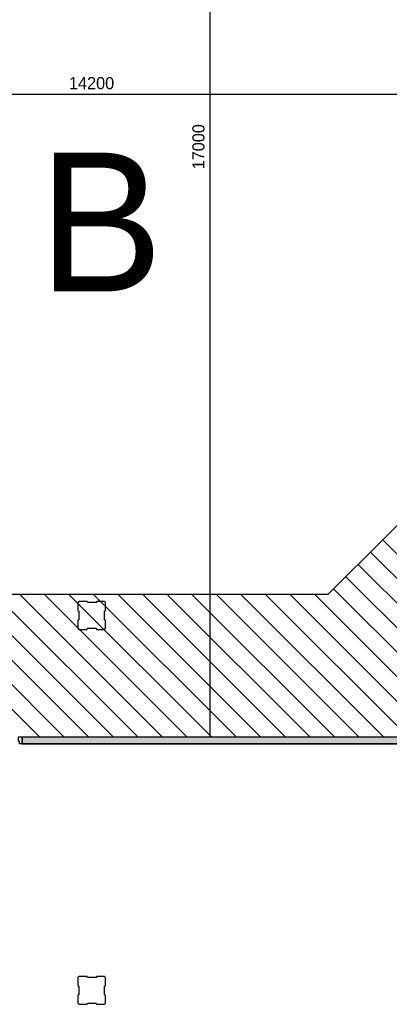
# Model space of a CAD drawing. Extents: x 393774 to 561444, y -100020 to -6220.
# Tile 23 of 47: x 537810 to 543127, y -83020 to -68840. Entities that reach past the tile are written whole.
import ezdxf

# ---------------------------------------------------------------- set-up
doc = ezdxf.new("R2010")
doc.units = 0
doc.header["$MEASUREMENT"] = 0
doc.header["$PDMODE"] = 35
doc.header["$PDSIZE"] = -0.5
doc.layers.get('0').update_dxf_attribs({"linetype": 'CONTINUOUS'})
doc.layers.get('DEFPOINTS').update_dxf_attribs({"linetype": 'CONTINUOUS'})
for name, color, linetype in [('AA$1A---_ARCEER', 252, 'CONTINUOUS'), ('AL22----_BINNENWAND', 252, 'CONTINUOUS'), ('AL32----_BINNENKOZIJN', 252, 'CONTINUOUS'), ('AM$1A---_MAATVOERING', 252, 'CONTINUOUS'), ('AT$1A---_TEKST', 252, 'CONTINUOUS'), ('Betonpalen', 252, 'CONTINUOUS')]:
    doc.layers.add(name, color=color, linetype=linetype)
doc.styles.add('B-01', font='b-gbp')
doc.dimstyles.new('BBA_STAND', dxfattribs={"dimtxt": 175, "dimasz": 1, "dimexe": 1, "dimexo": 0.001, "dimgap": 75, "dimtad": 1, "dimdec": 0, "dimzin": 0, "dimdsep": 46, "dimtxsty": 'B-01', "dimblk": 'NONE', "dimblk1": 'NONE', "dimblk2": 'PIJL1', "dimcen": 1, "dimse1": 1, "dimse2": 1, "dimclrd": 256, "dimclre": 1, "dimclrt": 256, "dimadec": 0, "dimazin": 0, "dimtfac": 1, "dimtdec": 0, "dimtmove": 0, "dimatfit": 0, "dimldrblk": 'PIJL1', "dimfxl": 1, "dimtolj": 1, "dimtzin": 0, "dimarcsym": 0})

# ---------------------------------------------------------------- blocks, each defined once
blk = doc.blocks.new('*D162')
at = {"layer": 'AM$1A---_MAATVOERING', "lineweight": -2, "transparency": 16777216}
blk.add_line((540544, -62170), (540544, -79170), dxfattribs=at)
at = {"layer": 'DEFPOINTS', "color": 0, "transparency": 16777216}
for p in [(540388, -62170), (540388, -79170), (540544, -79170)]:
    blk.add_point(p, dxfattribs=at)
at = {"layer": 'AM$1A---_MAATVOERING', "transparency": 16777216, "insert": (540382, -70670), "char_height": 175, "attachment_point": 5, "rotation": 90, "style": 'B-01'}
blk.add_mtext('\\A1;17000', dxfattribs=at)
blk = doc.blocks.new('_None')
blk = doc.blocks.new('PIJL1')
at = {"color": 1, "linetype": 'ByBlock'}
blk.add_line((0, 83), (0, -83), dxfattribs=at)
blk.add_solid([(-100, 17), (-100, -17), (0, 0)], dxfattribs=at)
blk = doc.blocks.new('*D173')
at = {"layer": 'AM$1A---_MAATVOERING', "lineweight": -2, "transparency": 16777216}
blk.add_line((545944, -69917), (531744, -69917), dxfattribs=at)
at = {"layer": 'DEFPOINTS', "color": 0, "transparency": 16777216}
for p in [(531744, -69917), (531744, -70094), (545944, -70094)]:
    blk.add_point(p, dxfattribs=at)
at = {"layer": 'AM$1A---_MAATVOERING', "transparency": 16777216, "insert": (538844, -69755), "char_height": 175, "attachment_point": 5, "style": 'B-01'}
blk.add_mtext('\\A1;14200', dxfattribs=at)

msp = doc.modelspace()

# ---------------------------------------------------------------- hatches: boundary and pattern name
at = {"layer": 'AA$1A---_ARCEER'}
msp.add_hatch(color=256, dxfattribs=at).paths.add_polyline_path([(545194.3, -82720.1), (545194.3, -79270.1), (545594.3, -79270.1), (545594.3, -79170.1), (537844.3, -79170.1), (537844.3, -79270.1), (545094.3, -79270.1), (545094.3, -82720.1)])

# ---------------------------------------------------------------- linework, layer by layer
for p, q in [((543033, -76331.3), (545871.8, -79170.1)), ((542856.3, -76508.1), (545518.2, -79170.1)), ((542679.5, -76684.9), (545164.7, -79170.1)), ((542502.7, -76861.7), (544811.1, -79170.1)), ((536043.6, -77120.1), (538093.6, -79170.1)), ((536397.2, -77120.1), (538447.2, -79170.1)), ((536750.7, -77120.1), (538800.7, -79170.1)), ((537104.3, -77120.1), (539154.3, -79170.1)), ((537457.8, -77120.1), (539507.8, -79170.1)), ((537811.4, -77120.1), (539861.4, -79170.1)), ((538164.9, -77120.1), (540214.9, -79170.1)), ((538518.5, -77120.1), (540568.5, -79170.1)), ((538872, -77120.1), (540922, -79170.1)), ((539225.6, -77120.1), (541275.6, -79170.1)), ((539579.2, -77120.1), (541629.2, -79170.1)), ((539932.7, -77120.1), (541982.7, -79170.1)), ((540286.3, -77120.1), (542336.3, -79170.1)), ((540639.8, -77120.1), (542689.8, -79170.1)), ((540993.4, -77120.1), (543043.4, -79170.1)), ((541346.9, -77120.1), (543396.9, -79170.1)), ((541700.5, -77120.1), (543750.5, -79170.1)), ((542054, -77120.1), (544104, -79170.1)), ((542325.9, -77038.4), (544457.6, -79170.1))]:
    msp.add_line(p, q, dxfattribs=at)
at = {"layer": 'AL22----_BINNENWAND'}
for points in [[(542244.3, -77120.1), (543899.7, -75464.6)], [(542244.3, -77120.1), (533744.3, -77120.1)], [(537844.3, -79170.1), (545594.3, -79170.1)], [(537844.3, -79170.1), (545594.3, -79170.1)], [(537844.3, -79170.1), (545594.3, -79170.1)], [(537844.3, -79270.1), (537844.3, -79170.1)], [(537844.3, -79270.1), (537844.3, -79170.1)], [(537844.3, -79270.1), (537844.3, -79170.1)], [(545094.3, -79270.1), (537844.3, -79270.1)], [(537844.3, -79270.1), (545094.3, -79270.1)], [(537844.3, -79270.1), (545094.3, -79270.1)]]:
    msp.add_lwpolyline(points, dxfattribs=at)
at = {"layer": 'AL32----_BINNENKOZIJN'}
msp.add_lwpolyline([(537844.3, -79270.1), (537809.3, -79270.1), (537809.3, -79230.1), (537794.3, -79230.1), (537794.3, -79170.1), (537844.3, -79170.1)], close=True, dxfattribs=at)
msp.add_lwpolyline([(537844.3, -79270.1), (537809.3, -79270.1), (537809.3, -79230.1), (537794.3, -79230.1), (537794.3, -79170.1), (537844.3, -79170.1)], close=True, dxfattribs=at)
at = {"layer": 'Betonpalen'}
for p, q in [((538659.4, -77220.1), (538644.4, -77235.1)), ((538659.4, -77220.1), (538644.4, -77235.1)), ((538644.4, -77235.1), (538644.4, -77350.1)), ((538644.4, -77235.1), (538644.4, -77350.1)), ((538780.4, -77220.1), (538659.4, -77220.1)), ((538780.4, -77220.1), (538659.4, -77220.1)), ((538785.4, -77235.1), (538780.4, -77220.1)), ((538785.4, -77235.1), (538780.4, -77220.1)), ((538910.4, -77235.1), (538785.4, -77235.1)), ((538910.4, -77235.1), (538785.4, -77235.1)), ((538918.4, -77220.1), (538910.4, -77235.1)), ((538918.4, -77220.1), (538910.4, -77235.1)), ((539029.4, -77220.1), (538918.4, -77220.1)), ((539029.4, -77220.1), (538918.4, -77220.1)), ((539044.4, -77235.1), (539029.4, -77220.1)), ((539044.4, -77235.1), (539029.4, -77220.1)), ((539044.4, -77352.1), (539044.4, -77235.1)), ((539044.4, -77352.1), (539044.4, -77235.1)), ((538644.4, -77350.1), (538659.4, -77358.1)), ((538644.4, -77350.1), (538659.4, -77358.1)), ((538659.4, -77358.1), (538659.4, -77483.1)), ((538659.4, -77358.1), (538659.4, -77483.1)), ((539029.4, -77357.1), (539044.4, -77352.1)), ((539029.4, -77357.1), (539044.4, -77352.1)), ((539029.4, -77482.1), (539029.4, -77357.1)), ((539029.4, -77482.1), (539029.4, -77357.1)), ((538659.4, -77483.1), (538644.4, -77488.1)), ((538659.4, -77483.1), (538644.4, -77488.1)), ((538644.4, -77488.1), (538644.4, -77605.1)), ((538644.4, -77488.1), (538644.4, -77605.1)), ((539044.4, -77490.1), (539029.4, -77482.1)), ((539044.4, -77490.1), (539029.4, -77482.1)), ((539044.4, -77605.1), (539044.4, -77490.1)), ((539044.4, -77605.1), (539044.4, -77490.1)), ((538644.4, -77605.1), (538659.4, -77620.1)), ((538644.4, -77605.1), (538659.4, -77620.1)), ((538659.4, -77620.1), (538778.4, -77620.1)), ((538659.4, -77620.1), (538778.4, -77620.1)), ((538778.4, -77620.1), (538786.4, -77605.1)), ((538778.4, -77620.1), (538786.4, -77605.1)), ((538786.4, -77605.1), (538911.4, -77605.1)), ((538786.4, -77605.1), (538911.4, -77605.1)), ((538911.4, -77605.1), (538916.4, -77620.1)), ((538911.4, -77605.1), (538916.4, -77620.1)), ((538916.4, -77620.1), (539029.4, -77620.1)), ((538916.4, -77620.1), (539029.4, -77620.1)), ((539029.4, -77620.1), (539044.4, -77605.1)), ((539029.4, -77620.1), (539044.4, -77605.1)), ((538659.4, -82620.1), (538644.4, -82635.1)), ((538659.4, -82620.1), (538644.4, -82635.1)), ((538644.4, -82635.1), (538644.4, -82750.1)), ((538644.4, -82635.1), (538644.4, -82750.1)), ((538780.4, -82620.1), (538659.4, -82620.1)), ((538780.4, -82620.1), (538659.4, -82620.1)), ((538785.4, -82635.1), (538780.4, -82620.1)), ((538785.4, -82635.1), (538780.4, -82620.1)), ((538910.4, -82635.1), (538785.4, -82635.1)), ((538910.4, -82635.1), (538785.4, -82635.1)), ((538918.4, -82620.1), (538910.4, -82635.1)), ((538918.4, -82620.1), (538910.4, -82635.1)), ((539029.4, -82620.1), (538918.4, -82620.1)), ((539029.4, -82620.1), (538918.4, -82620.1)), ((539044.4, -82635.1), (539029.4, -82620.1)), ((539044.4, -82635.1), (539029.4, -82620.1)), ((539044.4, -82752.1), (539044.4, -82635.1)), ((539044.4, -82752.1), (539044.4, -82635.1)), ((538644.4, -82750.1), (538659.4, -82758.1)), ((538644.4, -82750.1), (538659.4, -82758.1)), ((538659.4, -82758.1), (538659.4, -82883.1)), ((538659.4, -82758.1), (538659.4, -82883.1)), ((539029.4, -82757.1), (539044.4, -82752.1)), ((539029.4, -82757.1), (539044.4, -82752.1)), ((539029.4, -82882.1), (539029.4, -82757.1)), ((539029.4, -82882.1), (539029.4, -82757.1)), ((538659.4, -82883.1), (538644.4, -82888.1)), ((538659.4, -82883.1), (538644.4, -82888.1)), ((538644.4, -82888.1), (538644.4, -83005.1)), ((538644.4, -82888.1), (538644.4, -83005.1)), ((539044.4, -82890.1), (539029.4, -82882.1)), ((539044.4, -82890.1), (539029.4, -82882.1)), ((539044.4, -83005.1), (539044.4, -82890.1)), ((539044.4, -83005.1), (539044.4, -82890.1)), ((538644.4, -83005.1), (538659.4, -83020.1)), ((538644.4, -83005.1), (538659.4, -83020.1)), ((538659.4, -83020.1), (538778.4, -83020.1)), ((538659.4, -83020.1), (538778.4, -83020.1)), ((538778.4, -83020.1), (538786.4, -83005.1)), ((538778.4, -83020.1), (538786.4, -83005.1)), ((538786.4, -83005.1), (538911.4, -83005.1)), ((538786.4, -83005.1), (538911.4, -83005.1)), ((538911.4, -83005.1), (538916.4, -83020.1)), ((538911.4, -83005.1), (538916.4, -83020.1)), ((538916.4, -83020.1), (539029.4, -83020.1)), ((538916.4, -83020.1), (539029.4, -83020.1)), ((539029.4, -83020.1), (539044.4, -83005.1)), ((539029.4, -83020.1), (539044.4, -83005.1))]:
    msp.add_line(p, q, dxfattribs=at)

# ---------------------------------------------------------------- texts
at = {"layer": 'AT$1A---_TEKST', "insert": (538086.3, -70753.8), "char_height": 2000, "width": 2037.365, "attachment_point": 1, "style": 'B-01'}
msp.add_mtext('B', dxfattribs=at)

# ---------------------------------------------------------------- dimensions: what is measured, and where the dimension line sits
at = {"layer": 'AM$1A---_MAATVOERING'}
dim = msp.add_linear_dim(base=(540544.5, -79170.1), p1=(540387.9, -62170.1), p2=(540387.9, -79170.1), angle=270, dimstyle='BBA_STAND', dxfattribs=at)
dim.commit()
dim.dimension.update_dxf_attribs({"geometry": '*D162', "text_midpoint": (540382, -70670.1)})
dim = msp.add_linear_dim(base=(531744.3, -69917.4), p1=(545944.3, -70094.4), p2=(531744.3, -70094.4), dimstyle='BBA_STAND', dxfattribs=at)
dim.commit()
dim.dimension.update_dxf_attribs({"geometry": '*D173', "text_midpoint": (538844.3, -69754.9)})

doc.saveas('drawing.dxf')
